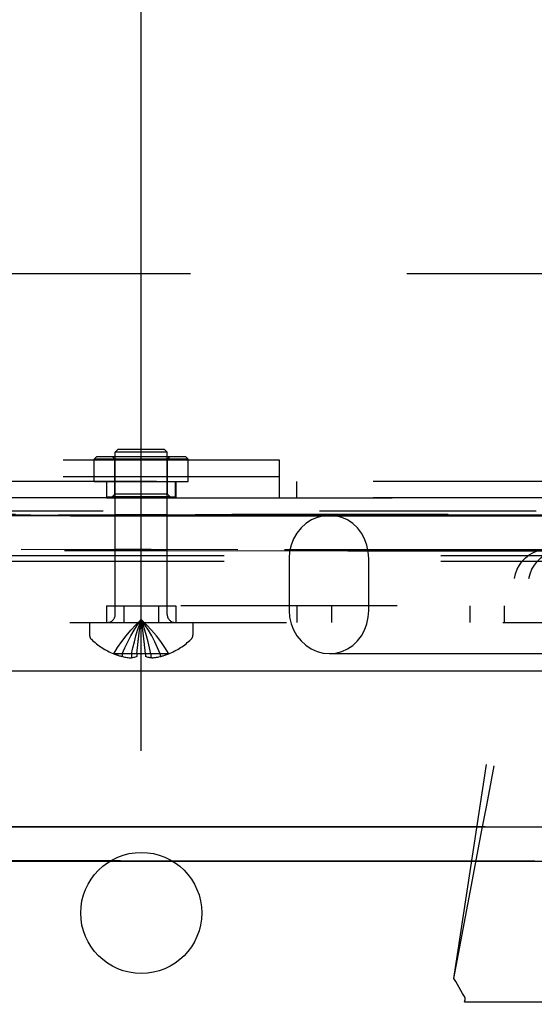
# Model space of a CAD drawing. Header units: inches. Extents: x 0 to 142, y 0 to 92.
# Tile 56 of 65: x 118.9 to 120.76, y 47.77 to 51.33. Entities that reach past the tile are written whole.
import ezdxf

# ---------------------------------------------------------------- set-up
doc = ezdxf.new("R2010")
doc.units = ezdxf.units.IN
doc.header["$LTSCALE"] = 7.824912
doc.header["$MEASUREMENT"] = 0
doc.linetypes.add('HIDDEN', pattern=[0.2, 0.1, -0.1])
doc.layers.get('0').update_dxf_attribs({"linetype": 'CONTINUOUS'})
for name, color, linetype in [('02___PRT_ALL_AXES', 7, 'CONTINUOUS'), ('BODY_1PC', 7, 'CONTINUOUS'), ('DEFAULT_2', 8, 'HIDDEN'), ('DIMENSIONS', 7, 'CONTINUOUS')]:
    doc.layers.add(name, color=color, linetype=linetype)
doc.styles.get("Standard").update_dxf_attribs({"font": 'arial.ttf'})
doc.styles.add('TEXTSTYLE_1', font='gdt', dxfattribs={"width": 0.8})
doc.dimstyles.new('DIMSTYLE_1', dxfattribs={"dimtxt": 0.711356, "dimasz": 0.836889, "dimexe": 0.09, "dimexo": 0.07, "dimgap": 0.0425, "dimtad": 0, "dimtih": 1, "dimtoh": 1, "dimzin": 4, "dimdsep": 46, "dimtxsty": 'Standard', "dimblk": '_FILLED', "dimblk1": '_FILLED', "dimblk2": '_FILLED', "dimcen": 0.09, "dimazin": 1, "dimtfac": 1, "dimtdec": 3, "dimtofl": 0, "dimtmove": 0, "dimatfit": 3, "dimldrblk": '_FILLED', "dimfxl": 1, "dimtolj": 1, "dimtzin": 4, "dimarcsym": 0})
doc.dimstyles.new('DIMSTYLE_2', dxfattribs={"dimtxt": 0.711356, "dimasz": 0.836889, "dimexe": 0.09, "dimexo": 0.07, "dimgap": 0.09, "dimtad": 0, "dimtih": 1, "dimtoh": 1, "dimzin": 4, "dimdsep": 46, "dimtxsty": 'Standard', "dimblk": '_FILLED', "dimblk1": '_FILLED', "dimblk2": '_FILLED', "dimcen": 0.09, "dimazin": 1, "dimtfac": 1, "dimtdec": 3, "dimtofl": 0, "dimtmove": 0, "dimatfit": 1, "dimldrblk": '_FILLED', "dimfxl": 1, "dimtolj": 1, "dimtzin": 4, "dimarcsym": 0})

# ---------------------------------------------------------------- blocks, each defined once
blk = doc.blocks.new('_FILLED')
at = {"color": 0, "linetype": 'ByBlock'}
blk.add_solid([(0, 0), (-1, 0.2), (-1, -0.2)], dxfattribs=at)
blk = doc.blocks.new('*D3')
at = {"layer": 'BODY_1PC', "color": 2, "linetype": 'Continuous'}
for p, q in [((122.7826, 56.5547), (122.0921, 56.5547)), ((125.2794, 48.3095), (122.7826, 56.5547))]:
    blk.add_line(p, q, dxfattribs=at)
at = {"layer": 'BODY_1PC', "color": 2, "linetype": 'Continuous', "xscale": 0.8368889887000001, "yscale": 0.8368889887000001, "zscale": 0.8368889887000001, "rotation": 286.8475240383}
blk.add_blockref('_FILLED', (125.2794, 48.3095), dxfattribs=at)
at = {"layer": 'BODY_1PC', "color": 2, "linetype": 'Continuous', "insert": (121.7365, 56.9104), "char_height": 0.711356, "width": 2.328874, "attachment_point": 3, "line_spacing_factor": 0.9, "style": 'TEXTSTYLE_1'}
blk.add_mtext('{\\fgdt;n}\\fArial;.44\\P(x6)', dxfattribs=at)
blk = doc.blocks.new('*D14')
at = {"layer": 'DIMENSIONS', "color": 2, "linetype": 'Continuous'}
for p, q in [((113.3428, 48.6859), (113.3428, 54.9858)), ((119.3428, 48.6859), (119.3428, 54.9858)), ((113.3428, 54.2326), (115.0206, 54.2326)), ((119.3428, 54.2326), (117.665, 54.2326))]:
    blk.add_line(p, q, dxfattribs=at)
at = {"layer": 'DIMENSIONS', "color": 2, "linetype": 'Continuous', "xscale": 0.8368889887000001, "yscale": 0.8368889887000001, "zscale": 0.8368889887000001, "rotation": 180}
blk.add_blockref('_FILLED', (113.3428, 54.2326), dxfattribs=at)
at = {"layer": 'DIMENSIONS', "color": 2, "linetype": 'Continuous', "xscale": 0.8368889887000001, "yscale": 0.8368889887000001, "zscale": 0.8368889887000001}
blk.add_blockref('_FILLED', (119.3428, 54.2326), dxfattribs=at)
at = {"layer": 'DIMENSIONS', "color": 2, "linetype": 'Continuous', "insert": (116.3428, 54.5883), "char_height": 0.71136, "width": 1.933089, "attachment_point": 2, "line_spacing_factor": 0.9}
blk.add_mtext('6.00\\Ptyp.', dxfattribs=at)

msp = doc.modelspace()

# ---------------------------------------------------------------- linework, layer by layer
at = {"color": 3, "linetype": 'Continuous'}
msp.add_line((106.5803, 48.9751), (132.1053, 48.9751), dxfattribs=at)
msp.add_circle((119.3428, 48.1001), 0.2188, dxfattribs=at)
at = {"layer": '02___PRT_ALL_AXES', "color": 8, "linetype": 'HIDDEN'}
for p, q in [((119.1728, 49.6601), (119.1728, 49.7401)), ((119.5128, 49.6601), (119.5128, 49.7401)), ((119.1728, 49.6601), (119.5128, 49.6601)), ((119.2178, 49.6601), (119.2178, 49.6001)), ((119.2183, 49.6041), (119.2183, 49.6601)), ((119.4673, 49.6041), (119.4673, 49.6601)), ((119.4679, 49.6601), (119.4679, 49.6001)), ((116.106, 49.6001), (119.2178, 49.6001)), ((119.2178, 49.6001), (119.4679, 49.6001)), ((119.2183, 49.6041), (119.4673, 49.6041)), ((119.4679, 49.6001), (122.5796, 49.6001)), ((114.8428, 49.5401), (123.8428, 49.5401)), ((119.2178, 49.2101), (119.2178, 49.1501)), ((119.2178, 49.2101), (119.4678, 49.2101)), ((119.4678, 49.2101), (119.4678, 49.1501)), ((119.2178, 49.1501), (119.4678, 49.1501))]:
    msp.add_line(p, q, dxfattribs=at)
at = {"layer": 'DEFAULT_2', "color": 8, "linetype": 'HIDDEN'}
for p, q in [((122.6505, 50.4101), (116.0352, 50.4101)), ((119.2588, 49.7751), (119.2488, 49.7651)), ((119.2488, 49.1783), (119.2488, 49.7651)), ((119.4368, 49.7651), (119.2488, 49.7651)), ((119.4268, 49.7751), (119.2588, 49.7751)), ((119.4268, 49.7751), (119.4368, 49.7651)), ((119.4368, 49.1783), (119.4368, 49.7651)), ((119.8428, 49.7361), (118.8428, 49.7361)), ((119.1828, 49.7501), (119.1728, 49.7401)), ((119.5128, 49.7401), (119.1728, 49.7401)), ((119.1828, 49.7501), (119.5028, 49.7501)), ((119.2478, 49.7401), (119.2378, 49.7501)), ((119.2478, 49.6141), (119.2478, 49.7401)), ((119.4378, 49.7401), (119.4478, 49.7501)), ((119.4378, 49.6141), (119.4378, 49.7401)), ((119.5028, 49.7501), (119.5128, 49.7401)), ((119.8428, 49.6001), (119.8428, 49.7361)), ((131.9183, 49.6601), (106.7673, 49.6601)), ((119.8428, 49.6761), (118.8428, 49.6761)), ((119.9053, 49.6001), (119.9053, 49.6601)), ((131.9183, 49.6001), (106.7673, 49.6001)), ((119.2478, 49.6141), (119.2378, 49.6041)), ((119.4478, 49.6041), (119.2378, 49.6041)), ((119.4378, 49.6141), (119.2478, 49.6141)), ((119.4378, 49.6141), (119.4478, 49.6041)), ((107.4678, 49.5541), (131.2178, 49.5541)), ((129.8428, 49.5401), (108.8428, 49.5401)), ((119.0874, 49.5348), (118.0752, 49.5354)), ((118.1614, 49.5397), (119.044, 49.5394)), ((119.044, 49.5351), (118.1614, 49.5356)), ((118.9574, 49.5364), (118.5193, 49.5367)), ((119.044, 49.5394), (119.6408, 49.5391)), ((119.6408, 49.5348), (119.044, 49.5351)), ((119.2483, 49.4098), (119.2484, 49.5394)), ((119.2485, 49.5394), (119.2484, 49.5394)), ((119.2485, 49.5348), (119.2484, 49.5348)), ((119.2734, 49.5394), (119.2485, 49.5394)), ((119.2734, 49.5349), (119.2485, 49.5348)), ((119.3784, 49.5394), (119.2734, 49.5394)), ((119.3784, 49.5348), (119.2734, 49.5349)), ((119.4364, 49.5393), (119.3784, 49.5394)), ((119.4364, 49.5347), (119.3784, 49.5348)), ((119.4363, 49.4097), (119.4364, 49.5393)), ((119.6408, 49.5391), (120.2326, 49.5388)), ((120.2326, 49.5346), (119.6408, 49.5348)), ((120.024, 49.536), (119.7282, 49.5361)), ((121.0886, 49.5383), (120.0238, 49.5375)), ((120.299, 49.5359), (120.024, 49.536)), ((120.7738, 49.5341), (120.1087, 49.5344)), ((120.8091, 49.5344), (120.2326, 49.5346)), ((120.8442, 49.5359), (120.6551, 49.5359)), ((117.9787, 49.4148), (118.9091, 49.4144)), ((118.9091, 49.4144), (119.8604, 49.414)), ((119.2484, 49.4144), (119.2485, 49.4144)), ((119.2484, 49.4098), (119.2485, 49.4098)), ((119.2485, 49.4144), (119.2728, 49.4144)), ((119.2485, 49.4098), (119.2728, 49.4099)), ((119.2728, 49.4144), (119.3783, 49.4144)), ((119.2728, 49.4099), (119.3623, 49.4098)), ((119.3623, 49.4098), (119.4363, 49.4097)), ((119.3783, 49.4144), (119.4363, 49.4143)), ((120.09, 49.4094), (120.7582, 49.4092)), ((107.9058, 49.3921), (130.7798, 49.3921)), ((107.9058, 49.3721), (130.7798, 49.3721)), ((119.8771, 49.3816), (119.8771, 49.1936)), ((120.1653, 49.1934), (120.1654, 49.3814)), ((120.4734, 47.8629), (120.6924, 49.3085)), ((131.2228, 49.2101), (107.4628, 49.2101)), ((119.2803, 49.2101), (119.2803, 49.1501)), ((119.4053, 49.2101), (119.4053, 49.1501)), ((119.9053, 49.2101), (119.9053, 49.1501)), ((120.0303, 49.2101), (120.0303, 49.1501)), ((120.5303, 49.2101), (120.5303, 49.1501)), ((120.6553, 49.2101), (120.6553, 49.1501)), ((106.5653, 49.1501), (132.1203, 49.1501)), ((119.1563, 49.1501), (119.1563, 49.1035)), ((119.3514, 49.1014), (119.3487, 49.1219)), ((119.5293, 49.1501), (119.5293, 49.1035)), ((119.3539, 49.0804), (119.3514, 49.1016)), ((119.3273, 49.0367), (119.3295, 49.0592)), ((119.3562, 49.0589), (119.3538, 49.0807)), ((119.3583, 49.0367), (119.3562, 49.0592)), ((119.2436, 49.0371), (119.2433, 49.0367)), ((119.2445, 49.0367), (119.2436, 49.0371)), ((119.3273, 49.0367), (119.2445, 49.0367)), ((119.2743, 49.0367), (119.2743, 49.0267)), ((119.2788, 49.0257), (119.2743, 49.0267)), ((119.2786, 49.0257), (119.2832, 49.0248)), ((119.2829, 49.0249), (119.2876, 49.024)), ((119.2872, 49.0241), (119.2918, 49.0234)), ((119.2914, 49.0234), (119.2959, 49.0228)), ((119.2956, 49.0229), (119.3, 49.0224)), ((119.2997, 49.0224), (119.304, 49.022)), ((119.3038, 49.0221), (119.3079, 49.0218)), ((119.3079, 49.0367), (119.3079, 49.0218)), ((119.3274, 49.0371), (119.3273, 49.0367)), ((119.3273, 49.0367), (119.3273, 49.0267)), ((119.3583, 49.0371), (119.3583, 49.0367)), ((119.3583, 49.0367), (119.3583, 49.0267)), ((119.4411, 49.0367), (119.3583, 49.0367)), ((119.3777, 49.0367), (119.3777, 49.0218)), ((119.3818, 49.0221), (119.3777, 49.0218)), ((119.3817, 49.022), (119.3859, 49.0224)), ((119.3856, 49.0224), (119.3901, 49.0229)), ((119.3897, 49.0228), (119.3943, 49.0234)), ((119.3939, 49.0234), (119.3985, 49.0241)), ((119.3981, 49.024), (119.4028, 49.0249)), ((119.4024, 49.0248), (119.407, 49.0257)), ((119.4068, 49.0257), (119.4113, 49.0267)), ((119.4113, 49.0367), (119.4113, 49.0267)), ((119.4421, 49.0371), (119.4411, 49.0367)), ((119.4423, 49.0367), (119.4421, 49.0371)), ((120.0239, 49.0375), (120.9811, 49.0382)), ((119.1186, 48.413), (119.7057, 48.4127)), ((119.2642, 48.4113), (119.5734, 48.4111)), ((119.5734, 48.4111), (120.0223, 48.411)), ((119.7057, 48.4127), (119.9875, 48.4125)), ((120.0223, 48.411), (120.2968, 48.4109)), ((120.3686, 48.4122), (120.5857, 48.412)), ((120.5857, 48.412), (120.7643, 48.4118)), ((120.653, 48.4109), (120.8432, 48.4109)), ((119.2681, 48.2879), (118.6972, 48.2881)), ((118.951, 48.2864), (118.7981, 48.2865)), ((119.7073, 48.2877), (119.2681, 48.2879)), ((120.0366, 48.286), (119.7365, 48.2861)), ((120.3167, 48.2859), (120.0366, 48.286)), ((120.5876, 48.287), (120.3704, 48.2872)), ((120.7658, 48.2868), (120.5876, 48.287)), ((120.8698, 48.2859), (120.6781, 48.2859)), ((120.5112, 47.7788), (121.4495, 47.7782))]:
    msp.add_line(p, q, dxfattribs=at)
for points in [[(119.7282, 49.5361), (119.4207, 49.5362), (118.9574, 49.5364)], [(120.1087, 49.5344), (119.429, 49.5347), (119.0874, 49.5348)], [(120.0238, 49.5375), (120.0014, 49.5356), (119.9792, 49.53), (119.958, 49.5206), (119.9384, 49.5078), (119.9208, 49.492), (119.9056, 49.4734), (119.8934, 49.4525), (119.8845, 49.4299), (119.879, 49.406), (119.8771, 49.3816)], [(120.1654, 49.3814), (120.1637, 49.4058), (120.1586, 49.4296), (120.1503, 49.4522), (120.1388, 49.4731), (120.1246, 49.4917), (120.1078, 49.5077), (120.0889, 49.5205), (120.0683, 49.5299), (120.0464, 49.5356), (120.024, 49.5375)], [(120.2326, 49.5388), (120.8091, 49.5384), (121.0886, 49.5383)], [(120.6551, 49.5359), (120.4262, 49.5359), (120.299, 49.5359)], [(117.7226, 49.4106), (118.0516, 49.4104), (119.0649, 49.4099)], [(119.0649, 49.4099), (119.4075, 49.4097), (120.09, 49.4094)], [(119.8604, 49.414), (120.4859, 49.4136), (120.7901, 49.4135), (121.0885, 49.4133)], [(120.6924, 49.3085), (120.6962, 49.3259), (120.7021, 49.3421), (120.7101, 49.3574), (120.72, 49.3713), (120.7316, 49.3836), (120.7447, 49.394), (120.759, 49.4023), (120.7742, 49.4084), (120.79, 49.412), (120.8063, 49.4133)], [(120.7445, 49.3086), (120.7488, 49.3257), (120.7555, 49.3422), (120.7642, 49.3575), (120.7748, 49.3714), (120.787, 49.3837), (120.8007, 49.394), (120.8156, 49.4024), (120.8314, 49.4084), (120.8477, 49.4121), (120.8641, 49.4133)], [(120.7582, 49.4092), (121.0831, 49.4091), (121.3998, 49.409), (122.0029, 49.4088)], [(119.8771, 49.1936), (119.8789, 49.1693), (119.8843, 49.1455), (119.8932, 49.1229), (119.9054, 49.102), (119.9205, 49.0834), (119.9381, 49.0674), (119.9577, 49.0546), (119.979, 49.0452), (120.0011, 49.0395), (120.0239, 49.0375)], [(120.0239, 49.0375), (120.0462, 49.0394), (120.068, 49.0451), (120.0886, 49.0545), (120.1075, 49.0672), (120.1243, 49.0831), (120.1386, 49.1017), (120.1501, 49.1226), (120.1585, 49.1452), (120.1636, 49.169), (120.1653, 49.1934)], [(119.2436, 49.0371), (119.2573, 49.0592), (119.2721, 49.0807), (119.2881, 49.1016), (119.3052, 49.1219), (119.3234, 49.1416), (119.3428, 49.1607)], [(119.2743, 49.0367), (119.2838, 49.0589), (119.294, 49.0804), (119.305, 49.1014), (119.3168, 49.1218), (119.3294, 49.1415), (119.3428, 49.1607)], [(119.3079, 49.0367), (119.3127, 49.0589), (119.318, 49.0804), (119.3236, 49.1014), (119.3296, 49.1218), (119.336, 49.1415), (119.3428, 49.1607)], [(119.3295, 49.0589), (119.3318, 49.0807), (119.3343, 49.1016), (119.337, 49.1219), (119.3398, 49.1416), (119.3428, 49.1607)], [(119.3318, 49.0804), (119.3343, 49.1014), (119.3369, 49.1218), (119.3398, 49.1415), (119.3428, 49.1607)], [(119.3487, 49.1218), (119.3459, 49.1415), (119.3428, 49.1607)], [(119.3487, 49.1219), (119.3458, 49.1416), (119.3428, 49.1607)], [(119.3777, 49.0367), (119.3729, 49.0589), (119.3677, 49.0804), (119.3621, 49.1014), (119.3561, 49.1218), (119.3496, 49.1415), (119.3428, 49.1607)], [(119.4113, 49.0367), (119.4019, 49.0589), (119.3916, 49.0804), (119.3806, 49.1014), (119.3688, 49.1218), (119.3562, 49.1415), (119.3428, 49.1607)], [(119.4421, 49.0371), (119.4284, 49.0592), (119.4136, 49.0807), (119.3976, 49.1016), (119.3805, 49.1219), (119.3622, 49.1416), (119.3428, 49.1607)], [(119.3273, 49.0267), (119.3241, 49.0255), (119.3209, 49.0244), (119.3176, 49.0235), (119.3144, 49.0228), (119.3112, 49.0222), (119.3079, 49.0218)], [(119.3583, 49.0371), (119.3531, 49.0369), (119.348, 49.0368), (119.3428, 49.0367), (119.3377, 49.0368), (119.3325, 49.0369), (119.3274, 49.0371)], [(119.3777, 49.0218), (119.3745, 49.0222), (119.3713, 49.0228), (119.368, 49.0235), (119.3648, 49.0244), (119.3616, 49.0255), (119.3583, 49.0267)], [(118.3143, 48.4132), (118.6953, 48.4131), (119.1186, 48.413)], [(118.5217, 48.4117), (118.8079, 48.4115), (119.2642, 48.4113)], [(119.9875, 48.4125), (120.248, 48.4123), (120.3686, 48.4122)], [(120.2968, 48.4109), (120.4234, 48.4109), (120.653, 48.4109)], [(119.7365, 48.2861), (119.4242, 48.2862), (118.951, 48.2864)], [(120.3704, 48.2872), (120.2494, 48.2873), (120.1219, 48.2874), (119.7073, 48.2877)], [(120.6781, 48.2859), (120.446, 48.2859), (120.3167, 48.2859)], [(120.5112, 47.7982), (120.5048, 47.8089), (120.4984, 47.8196), (120.4921, 47.8304), (120.4858, 47.8412), (120.4796, 47.852), (120.4734, 47.8629)], [(120.5112, 47.7788), (120.5129, 47.7821), (120.5139, 47.7854), (120.5142, 47.7888), (120.5138, 47.792), (120.5128, 47.7952), (120.5112, 47.7982)]]:
    msp.add_lwpolyline(points, dxfattribs=at)
for centre, radius, start, end in [((119.2206, 49.1783), 0.0282, 270, 360), ((119.465, 49.1783), 0.0282, 180, 270), ((119.1763, 49.1035), 0.02, 180, 226.4862), ((119.3428, 49.2789), 0.2618, 226.4862, 247.6643), ((119.3428, 49.2789), 0.2618, 292.3357, 313.5138), ((119.5093, 49.1035), 0.02, 313.5138, 360), ((119.3428, 49.2789), 0.2614, 247.9106, 254.8059), ((119.3428, 49.2789), 0.2614, 285.1941, 292.0894)]:
    msp.add_arc(centre, radius, start, end, dxfattribs=at)
for centre, major_axis, ratio, start_param, end_param in [((121.9411, 68.371), (5.4913, 36.1467), 0.053811, -2.165892, -2.118095), ((119.3413, 47.1402), (-1.7767, 1.7788), 0.199139, 0.96759, 1.81526)]:
    msp.add_ellipse(centre, major_axis=major_axis, ratio=ratio, start_param=start_param, end_param=end_param, dxfattribs=at)

# ---------------------------------------------------------------- dimensions: what is measured, and where the dimension line sits
at = {"layer": 'BODY_1PC', "color": 2, "linetype": 'Continuous'}
dim = msp.add_diameter_dim_2p(p1=(125.2794, 48.3095), p2=(125.4062, 47.8907), text='%%c<>\\P(x6)', dimstyle='DIMSTYLE_2', override={"dimpost": '<>'}, dxfattribs=at)
dim.commit()
dim.dimension.update_dxf_attribs({"geometry": '*D3', "text_midpoint": (120.572, 56.0212), "dimtype": 163})
at = {"layer": 'DIMENSIONS', "color": 2, "linetype": 'Continuous'}
dim = msp.add_linear_dim(base=(119.3428, 54.2326), p1=(113.3428, 48.6159), p2=(119.3428, 48.6159), text='<>\\Ptyp.', dimstyle='DIMSTYLE_1', dxfattribs=at)
dim.commit()
dim.dimension.update_dxf_attribs({"geometry": '*D14', "text_midpoint": (116.3428, 53.6991), "dimtype": 160})

doc.saveas('drawing.dxf')
